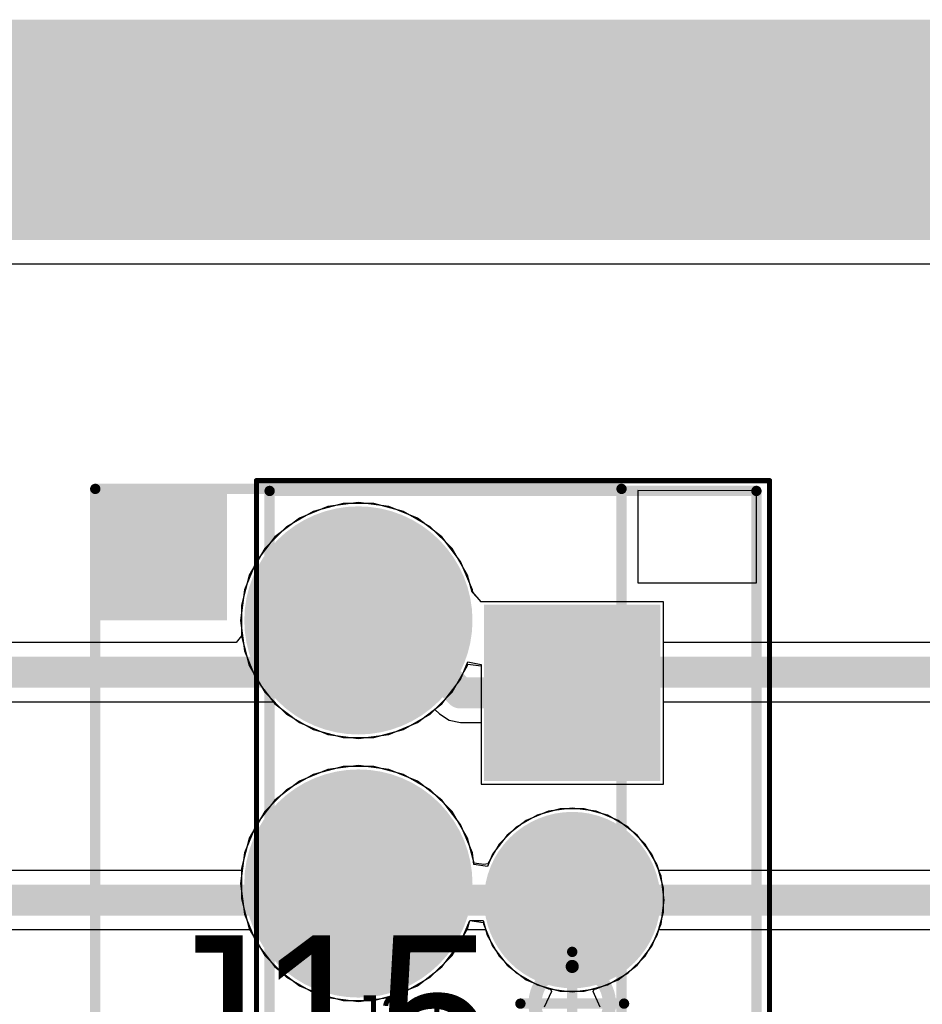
# Model space of a CAD drawing. Header units: millimetres. Extents: x -0.08 to 3.17, y -0.08 to 4.88.
# Tile 160 of 256: x 0.75 to 1.09, y 4.51 to 4.88. Entities that reach past the tile are written whole.
import ezdxf

# ---------------------------------------------------------------- set-up
doc = ezdxf.new("R2010")
doc.units = ezdxf.units.MM
doc.header["$MEASUREMENT"] = 0
for name, color, linetype in [('BottomLayer', 5, 'Continuous'), ('BottomSolder', 6, 'Continuous'), ('Mechanical13', 56, 'Continuous'), ('Mechanical15', 56, 'Continuous'), ('Mechanical2', 216, 'Continuous'), ('Mechanical3', 76, 'Continuous'), ('Mechanical4', 56, 'Continuous'), ('MidLayer1', 16, 'Continuous'), ('MidLayer2', 76, 'Continuous'), ('MultiLayer', 9, 'Continuous'), ('PadHoleLayer', 156, 'Continuous'), ('TopLayer', 1, 'Continuous'), ('TopSolder', 216, 'Continuous')]:
    doc.layers.add(name, color=color, linetype=linetype)

# ---------------------------------------------------------------- blocks, each defined once
blk = doc.blocks.new('LHA_04_TS_459')
at = {"layer": 'BottomLayer', "const_width": 0.03937}
for points in [[(-0.01969, 0.15, 1), (0.01969, 0.15, 1)], [(-0.01969, 0.05, 1), (0.01969, 0.05, 1)], [(-0.01969, -0.05, 1), (0.01969, -0.05, 1)], [(-0.01969, -0.15, 1), (0.01969, -0.15, 1)]]:
    blk.add_lwpolyline(points, format="xyb", close=True, dxfattribs=at)
at = {"layer": 'BottomSolder', "const_width": 0.04337}
for points in [[(-0.02168, 0.15, 1), (0.02168, 0.15, 1)], [(-0.02168, 0.05, 1), (0.02168, 0.05, 1)], [(-0.02168, -0.05, 1), (0.02168, -0.05, 1)], [(-0.02168, -0.15, 1), (0.02168, -0.15, 1)]]:
    blk.add_lwpolyline(points, format="xyb", close=True, dxfattribs=at)
at = {"layer": 'Mechanical13', "const_width": 0.00394}
for points in [[(-0.1, -0.2), (-0.1, 0.2)], [(-0.1, 0.2), (0.1, 0.2)], [(0.1, -0.2), (0.1, 0.2)], [(-0.1, -0.2), (0.1, -0.2)]]:
    blk.add_lwpolyline(points, dxfattribs=at)
at = {"layer": 'Mechanical13', "const_width": 0.00197}
for points in [[(-0.10098, 0.2, 1), (-0.09902, 0.2, 1)], [(-0.10098, 0.2, 1), (-0.09902, 0.2, 1)], [(0.09902, 0.2, 1), (0.10098, 0.2, 1)], [(0.09902, 0.2, 1), (0.10098, 0.2, 1)], [(-0.10098, -0.2, 1), (-0.09902, -0.2, 1)], [(-0.10098, -0.2, 1), (-0.09902, -0.2, 1)], [(0.09902, -0.2, 1), (0.10098, -0.2, 1)], [(0.09902, -0.2, 1), (0.10098, -0.2, 1)]]:
    blk.add_lwpolyline(points, format="xyb", close=True, dxfattribs=at)
at = {"layer": 'Mechanical13'}
blk.add_solid([(-0.1, 0.15), (-0.05, 0.15), (-0.1, 0.2), (-0.05, 0.2)], dxfattribs=at)
at = {"layer": 'Mechanical15', "const_width": 0.00394}
for points in [[(-0.1, -0.2), (-0.1, 0.2)], [(-0.1, 0.2), (0.1, 0.2)], [(0.1, -0.2), (0.1, 0.2)], [(-0.1, -0.2), (0.1, -0.2)]]:
    blk.add_lwpolyline(points, dxfattribs=at)
at = {"layer": 'Mechanical15', "const_width": 0.00197}
for points in [[(-0.10098, 0.2, 1), (-0.09902, 0.2, 1)], [(-0.10098, 0.2, 1), (-0.09902, 0.2, 1)], [(0.09902, 0.2, 1), (0.10098, 0.2, 1)], [(0.09902, 0.2, 1), (0.10098, 0.2, 1)], [(-0.10098, -0.2, 1), (-0.09902, -0.2, 1)], [(-0.10098, -0.2, 1), (-0.09902, -0.2, 1)], [(0.09902, -0.2, 1), (0.10098, -0.2, 1)], [(0.09902, -0.2, 1), (0.10098, -0.2, 1)]]:
    blk.add_lwpolyline(points, format="xyb", close=True, dxfattribs=at)
at = {"layer": 'MidLayer1', "const_width": 0.03937}
for points in [[(-0.01969, 0.15, 1), (0.01969, 0.15, 1)], [(-0.01969, 0.05, 1), (0.01969, 0.05, 1)], [(-0.01969, -0.05, 1), (0.01969, -0.05, 1)], [(-0.01969, -0.15, 1), (0.01969, -0.15, 1)]]:
    blk.add_lwpolyline(points, format="xyb", close=True, dxfattribs=at)
at = {"layer": 'MidLayer2', "const_width": 0.03937}
for points in [[(-0.01969, 0.15, 1), (0.01969, 0.15, 1)], [(-0.01969, 0.05, 1), (0.01969, 0.05, 1)], [(-0.01969, -0.05, 1), (0.01969, -0.05, 1)], [(-0.01969, -0.15, 1), (0.01969, -0.15, 1)]]:
    blk.add_lwpolyline(points, format="xyb", close=True, dxfattribs=at)
at = {"layer": 'MultiLayer', "const_width": 0.03937}
for points in [[(-0.01969, 0.15, 1), (0.01969, 0.15, 1)], [(-0.01969, 0.05, 1), (0.01969, 0.05, 1)], [(-0.01969, -0.05, 1), (0.01969, -0.05, 1)], [(-0.01969, -0.15, 1), (0.01969, -0.15, 1)]]:
    blk.add_lwpolyline(points, format="xyb", close=True, dxfattribs=at)
at = {"layer": 'PadHoleLayer', "const_width": 0.02362}
for points in [[(-0.01181, 0.15, 1), (0.01181, 0.15, 1)], [(-0.01181, 0.05, 1), (0.01181, 0.05, 1)], [(-0.01181, -0.05, 1), (0.01181, -0.05, 1)], [(-0.01181, -0.15, 1), (0.01181, -0.15, 1)]]:
    blk.add_lwpolyline(points, format="xyb", close=True, dxfattribs=at)
at = {"layer": 'TopLayer', "const_width": 0.03937}
for points in [[(-0.01969, 0.15, 1), (0.01969, 0.15, 1)], [(-0.01969, 0.05, 1), (0.01969, 0.05, 1)], [(-0.01969, -0.05, 1), (0.01969, -0.05, 1)], [(-0.01969, -0.15, 1), (0.01969, -0.15, 1)]]:
    blk.add_lwpolyline(points, format="xyb", close=True, dxfattribs=at)
at = {"layer": 'TopSolder', "const_width": 0.04337}
for points in [[(-0.02168, 0.15, 1), (0.02168, 0.15, 1)], [(-0.02168, 0.05, 1), (0.02168, 0.05, 1)], [(-0.02168, -0.05, 1), (0.02168, -0.05, 1)], [(-0.02168, -0.15, 1), (0.02168, -0.15, 1)]]:
    blk.add_lwpolyline(points, format="xyb", close=True, dxfattribs=at)
blk = doc.blocks.new('JST_B4B_PH_K_S_V_497')
at = {"layer": 'BottomLayer', "const_width": 0.02953}
for points in [[(-0.05413, 0, 1), (-0.02461, 0, 1)], [(0.02461, 0, 1), (0.05413, 0, 1)], [(0.10335, 0, 1), (0.13287, 0, 1)]]:
    blk.add_lwpolyline(points, format="xyb", close=True, dxfattribs=at)
at = {"layer": 'BottomLayer'}
blk.add_solid([(-0.14764, -0.02953), (-0.08858, -0.02953), (-0.14764, 0.02953), (-0.08858, 0.02953)], dxfattribs=at)
at = {"layer": 'BottomSolder', "const_width": 0.03353}
for points in [[(-0.05613, 0, 1), (-0.02261, 0, 1)], [(0.02261, 0, 1), (0.05613, 0, 1)], [(0.10135, 0, 1), (0.13487, 0, 1)]]:
    blk.add_lwpolyline(points, format="xyb", close=True, dxfattribs=at)
at = {"layer": 'BottomSolder'}
blk.add_solid([(-0.15164, -0.03353), (-0.08458, -0.03353), (-0.15164, 0.03353), (-0.08458, 0.03353)], dxfattribs=at)
at = {"layer": 'Mechanical13'}
for p, q in [((-0.19488, 0.07), (-0.195, 0.025)), ((-0.16, 0.07), (-0.19488, 0.07)), ((-0.16, 0.025), (-0.16, 0.07)), ((-0.195, 0.025), (-0.16, 0.025))]:
    blk.add_line(p, q, dxfattribs=at)
at = {"layer": 'Mechanical13', "const_width": 0.00394}
for points in [[(-0.19488, -0.115), (-0.19488, 0.07)], [(0.19488, 0.07), (-0.19488, 0.07)], [(0.2039, 0.07), (0.19488, 0.07)], [(0.2039, 0.02265), (0.2039, 0.07)], [(0.2039, -0.06415), (0.2039, 0.02265)], [(0.2039, -0.06415), (0.2039, -0.06415)], [(0.2039, -0.115), (0.2039, -0.06415)], [(0.19488, -0.115), (-0.19488, -0.115)], [(0.2039, -0.115), (0.19488, -0.115)]]:
    blk.add_lwpolyline(points, dxfattribs=at)
at = {"layer": 'Mechanical13', "const_width": 0.00197}
for points in [[(-0.19587, 0.07, 1), (-0.1939, 0.07, 1)], [(-0.19587, 0.07, 1), (-0.1939, 0.07, 1)], [(0.1939, 0.07, 1), (0.19587, 0.07, 1)], [(0.1939, 0.07, 1), (0.19587, 0.07, 1)], [(0.20292, 0.07, 1), (0.20489, 0.07, 1)], [(0.20292, 0.07, 1), (0.20489, 0.07, 1)], [(0.20292, 0.02265, 1), (0.20489, 0.02265, 1)], [(0.20292, 0.02265, 1), (0.20489, 0.02265, 1)], [(0.20292, -0.06415, 1), (0.20488, -0.06415, 1)], [(0.20292, -0.06415, 1), (0.20488, -0.06415, 1)], [(0.20292, -0.06415, 1), (0.20489, -0.06415, 1)], [(0.20292, -0.06415, 1), (0.20489, -0.06415, 1)], [(-0.19587, -0.115, 1), (-0.1939, -0.115, 1)], [(-0.19587, -0.115, 1), (-0.1939, -0.115, 1)], [(0.1939, -0.115, 1), (0.19587, -0.115, 1)], [(0.1939, -0.115, 1), (0.19587, -0.115, 1)], [(0.20292, -0.115, 1), (0.20489, -0.115, 1)], [(0.20292, -0.115, 1), (0.20489, -0.115, 1)]]:
    blk.add_lwpolyline(points, format="xyb", close=True, dxfattribs=at)
at = {"layer": 'Mechanical15'}
for points, const_width in [([(-0.19882, -0.12), (-0.19882, 0.075)], 0.00197), ([(0.20847, 0.075), (-0.19882, 0.075)], 0.00197), ([(0.20847, 0.02289), (0.20847, 0.075)], 0.00197), ([(0.20842, 0.02283), (0.20847, 0.02289)], 0.00197), ([(0.20842, -0.06783), (0.20842, 0.02283)], 0.00197), ([(0, -0.01969), (0, 0.01969)], 0.00394), ([(0.01969, 0), (-0.01969, 0)], 0.00394), ([(0.20842, -0.12), (0.20842, -0.06783)], 0.00197), ([(0.20842, -0.12), (-0.19882, -0.12)], 0.00197)]:
    blk.add_lwpolyline(points, dxfattribs=dict(at, const_width=const_width))
for points, const_width in [([(-0.19931, 0.075, 1), (-0.19833, 0.075, 1)], 0.000984), ([(-0.19931, 0.075, 1), (-0.19833, 0.075, 1)], 0.000984), ([(0.20798, 0.075, 1), (0.20897, 0.075, 1)], 0.000984), ([(0.20798, 0.075, 1), (0.20897, 0.075, 1)], 0.000984), ([(0.20792, 0.02283, 1), (0.20891, 0.02283, 1)], 0.000984), ([(0.20792, 0.02283, 1), (0.20891, 0.02283, 1)], 0.000984), ([(0.20798, 0.02289, 1), (0.20897, 0.02289, 1)], 0.000984), ([(0.20798, 0.02289, 1), (0.20897, 0.02289, 1)], 0.000984), ([(-0.00098, 0.01969, 1), (0.00098, 0.01969, 1)], 0.00197), ([(0.01414, 0, 1), (-0.01414, 0, 1)], 0.005), ([(-0.02067, 0, 1), (-0.0187, 0, 1)], 0.00197), ([(-0.01539, 0, 1), (-0.01289, 0, 1)], 0.0025), ([(0.01289, 0, 1), (0.01539, 0, 1)], 0.0025), ([(0.0187, 0, 1), (0.02067, 0, 1)], 0.00197), ([(-0.00098, -0.01969, 1), (0.00098, -0.01969, 1)], 0.00197), ([(0.20792, -0.06783, 1), (0.20891, -0.06783, 1)], 0.000984), ([(0.20792, -0.06783, 1), (0.20891, -0.06783, 1)], 0.000984), ([(-0.19931, -0.12, 1), (-0.19833, -0.12, 1)], 0.000984), ([(-0.19931, -0.12, 1), (-0.19833, -0.12, 1)], 0.000984), ([(0.20792, -0.12, 1), (0.20891, -0.12, 1)], 0.000984), ([(0.20792, -0.12, 1), (0.20891, -0.12, 1)], 0.000984)]:
    blk.add_lwpolyline(points, format="xyb", close=True, dxfattribs=dict(at, const_width=const_width))
at = {"layer": 'MidLayer1', "const_width": 0.02953}
for points in [[(-0.05413, 0, 1), (-0.02461, 0, 1)], [(0.02461, 0, 1), (0.05413, 0, 1)], [(0.10335, 0, 1), (0.13287, 0, 1)]]:
    blk.add_lwpolyline(points, format="xyb", close=True, dxfattribs=at)
at = {"layer": 'MidLayer1'}
blk.add_solid([(-0.14764, -0.02953), (-0.08858, -0.02953), (-0.14764, 0.02953), (-0.08858, 0.02953)], dxfattribs=at)
at = {"layer": 'MidLayer2', "const_width": 0.02953}
for points in [[(-0.05413, 0, 1), (-0.02461, 0, 1)], [(0.02461, 0, 1), (0.05413, 0, 1)], [(0.10335, 0, 1), (0.13287, 0, 1)]]:
    blk.add_lwpolyline(points, format="xyb", close=True, dxfattribs=at)
at = {"layer": 'MidLayer2'}
blk.add_solid([(-0.14764, -0.02953), (-0.08858, -0.02953), (-0.14764, 0.02953), (-0.08858, 0.02953)], dxfattribs=at)
at = {"layer": 'MultiLayer', "const_width": 0.02953}
for points in [[(-0.05413, 0, 1), (-0.02461, 0, 1)], [(0.02461, 0, 1), (0.05413, 0, 1)], [(0.10335, 0, 1), (0.13287, 0, 1)]]:
    blk.add_lwpolyline(points, format="xyb", close=True, dxfattribs=at)
at = {"layer": 'MultiLayer'}
blk.add_solid([(-0.14764, -0.02953), (-0.08858, -0.02953), (-0.14764, 0.02953), (-0.08858, 0.02953)], dxfattribs=at)
at = {"layer": 'PadHoleLayer', "const_width": 0.01969}
for points in [[(-0.12795, 0, 1), (-0.10827, 0, 1)], [(-0.04921, 0, 1), (-0.02953, 0, 1)], [(0.02953, 0, 1), (0.04921, 0, 1)], [(0.10827, 0, 1), (0.12795, 0, 1)]]:
    blk.add_lwpolyline(points, format="xyb", close=True, dxfattribs=at)
at = {"layer": 'TopLayer', "const_width": 0.02953}
for points in [[(-0.05413, 0, 1), (-0.02461, 0, 1)], [(0.02461, 0, 1), (0.05413, 0, 1)], [(0.10335, 0, 1), (0.13287, 0, 1)]]:
    blk.add_lwpolyline(points, format="xyb", close=True, dxfattribs=at)
at = {"layer": 'TopLayer'}
blk.add_solid([(-0.14764, -0.02953), (-0.08858, -0.02953), (-0.14764, 0.02953), (-0.08858, 0.02953)], dxfattribs=at)
at = {"layer": 'TopSolder', "const_width": 0.03353}
for points in [[(-0.05613, 0, 1), (-0.02261, 0, 1)], [(0.02261, 0, 1), (0.05613, 0, 1)], [(0.10135, 0, 1), (0.13487, 0, 1)]]:
    blk.add_lwpolyline(points, format="xyb", close=True, dxfattribs=at)
at = {"layer": 'TopSolder'}
blk.add_solid([(-0.15164, -0.03353), (-0.08458, -0.03353), (-0.15164, 0.03353), (-0.08458, 0.03353)], dxfattribs=at)

msp = doc.modelspace()

# ---------------------------------------------------------------- linework, layer by layer
at = {"layer": 'BottomLayer'}
for p, q in [((0.656, 4.7891), (2.4487, 4.7891)), ((0.86917, 4.69803), (0.85785, 4.695)), ((0.88088, 4.69803), (0.86917, 4.69803)), ((0.8922, 4.695), (0.88088, 4.69803)), ((0.85785, 4.695), (0.84771, 4.68914)), ((0.90234, 4.68914), (0.8922, 4.695)), ((0.84771, 4.68914), (0.83942, 4.68086)), ((0.91062, 4.68086), (0.90234, 4.68914)), ((0.83942, 4.68086), (0.83357, 4.67072)), ((0.91648, 4.67072), (0.91062, 4.68086)), ((0.83357, 4.67072), (0.83054, 4.6594)), ((0.91822, 4.66422), (0.91648, 4.67072)), ((0.92164, 4.66063), (0.91822, 4.66422)), ((0.92433, 4.66063), (0.92164, 4.66063)), ((0.99093, 4.66063), (0.92433, 4.66063)), ((0.99093, 4.59134), (0.99093, 4.66063)), ((0.83054, 4.6594), (0.83054, 4.64769)), ((0.83054, 4.64769), (0.83357, 4.63637)), ((0.83357, 4.63637), (0.83942, 4.62623)), ((0.91062, 4.62623), (0.91648, 4.63637)), ((0.91648, 4.63637), (0.91664, 4.63696)), ((0.91664, 4.63696), (0.92164, 4.6363)), ((0.92164, 4.6363), (0.92164, 4.59134)), ((0.83942, 4.62623), (0.84771, 4.61794)), ((0.90234, 4.61794), (0.91062, 4.62623)), ((0.84771, 4.61794), (0.85785, 4.61209)), ((0.8922, 4.61209), (0.90234, 4.61794)), ((0.85785, 4.61209), (0.86917, 4.60906)), ((0.88088, 4.60906), (0.8922, 4.61209)), ((0.86917, 4.60906), (0.88088, 4.60906)), ((0.86917, 4.59803), (0.85785, 4.595)), ((0.88088, 4.59803), (0.86917, 4.59803)), ((0.8922, 4.595), (0.88088, 4.59803)), ((0.85785, 4.595), (0.84771, 4.58914)), ((0.90234, 4.58914), (0.8922, 4.595)), ((0.84771, 4.58914), (0.83942, 4.58086)), ((0.91062, 4.58086), (0.90234, 4.58914)), ((0.92164, 4.59134), (0.99093, 4.59134)), ((0.95172, 4.58189), (0.94291, 4.57953)), ((0.96084, 4.58189), (0.95172, 4.58189)), ((0.96966, 4.57953), (0.96084, 4.58189)), ((0.83942, 4.58086), (0.83357, 4.57072)), ((0.91648, 4.57072), (0.91062, 4.58086)), ((0.94291, 4.57953), (0.93501, 4.57497)), ((0.97756, 4.57497), (0.96966, 4.57953)), ((0.93501, 4.57497), (0.92856, 4.56852)), ((0.98401, 4.56852), (0.97756, 4.57497)), ((0.83357, 4.57072), (0.83054, 4.5594)), ((0.919, 4.5613), (0.91648, 4.57072)), ((0.92856, 4.56852), (0.92425, 4.56105)), ((0.98857, 4.56062), (0.98401, 4.56852)), ((0.83054, 4.5594), (0.83054, 4.54769)), ((0.9227, 4.56079), (0.919, 4.5613)), ((0.92425, 4.56105), (0.9227, 4.56079)), ((0.99093, 4.55181), (0.98857, 4.56062)), ((0.99093, 4.54268), (0.99093, 4.55181)), ((0.83054, 4.54769), (0.83357, 4.53637)), ((0.98857, 4.53387), (0.99093, 4.54268)), ((0.83357, 4.53637), (0.83942, 4.52623)), ((0.91062, 4.52623), (0.91648, 4.53637)), ((0.91648, 4.53637), (0.91732, 4.53949)), ((0.91732, 4.53949), (0.92249, 4.53949)), ((0.92249, 4.53949), (0.924, 4.53387)), ((0.924, 4.53387), (0.92856, 4.52597)), ((0.98401, 4.52597), (0.98857, 4.53387)), ((0.83942, 4.52623), (0.84771, 4.51794)), ((0.90234, 4.51794), (0.91062, 4.52623)), ((0.92856, 4.52597), (0.93501, 4.51952)), ((0.97756, 4.51952), (0.98401, 4.52597)), ((0.84771, 4.51794), (0.85785, 4.51209)), ((0.8922, 4.51209), (0.90234, 4.51794)), ((0.93501, 4.51952), (0.94291, 4.51496)), ((0.96966, 4.51496), (0.97756, 4.51952)), ((0.94291, 4.51496), (0.95172, 4.5126)), ((0.96084, 4.5126), (0.96966, 4.51496)), ((0.85785, 4.51209), (0.86917, 4.50906)), ((0.88088, 4.50906), (0.8922, 4.51209)), ((0.95172, 4.5126), (0.96084, 4.5126)), ((0.86917, 4.50906), (0.88088, 4.50906))]:
    msp.add_line(p, q, dxfattribs=at)
at = {"layer": 'Mechanical3', "const_width": 0.07874}
msp.add_lwpolyline([(0.66929, 4.84252), (2.44094, 4.84252)], dxfattribs=at)
at = {"layer": 'Mechanical4', "const_width": 0.01}
msp.add_lwpolyline([(0.49213, 4.80315), (2.58833, 4.80315)], dxfattribs=at)
at = {"layer": 'MidLayer1'}
for p, q in [((0.65673, 4.7891), (2.44797, 4.7891)), ((0.87502, 4.69842), (0.86341, 4.69689)), ((0.88664, 4.69689), (0.87502, 4.69842)), ((0.86341, 4.69689), (0.85259, 4.6924)), ((0.89746, 4.6924), (0.88664, 4.69689)), ((0.85259, 4.6924), (0.84329, 4.68527)), ((0.90675, 4.68527), (0.89746, 4.6924)), ((0.84329, 4.68527), (0.83616, 4.67598)), ((0.91388, 4.67598), (0.90675, 4.68527)), ((0.83616, 4.67598), (0.83168, 4.66516)), ((0.91837, 4.66516), (0.91388, 4.67598)), ((0.83168, 4.66516), (0.83015, 4.65354)), ((0.91848, 4.66432), (0.91837, 4.66516)), ((0.92164, 4.66063), (0.91848, 4.66432)), ((0.92401, 4.66063), (0.92164, 4.66063)), ((0.99093, 4.66063), (0.92401, 4.66063)), ((0.99093, 4.59134), (0.99093, 4.66063)), ((0.83015, 4.65354), (0.83168, 4.64193)), ((0.83168, 4.64193), (0.83616, 4.63111)), ((0.91388, 4.63111), (0.91664, 4.63776)), ((0.91664, 4.63776), (0.92164, 4.63676)), ((0.92164, 4.63676), (0.92164, 4.59134)), ((0.83616, 4.63111), (0.84329, 4.62181)), ((0.90675, 4.62181), (0.91388, 4.63111)), ((0.84329, 4.62181), (0.85259, 4.61468)), ((0.89746, 4.61468), (0.90675, 4.62181)), ((0.85259, 4.61468), (0.86341, 4.6102)), ((0.88664, 4.6102), (0.89746, 4.61468)), ((0.86341, 4.6102), (0.87502, 4.60867)), ((0.87502, 4.60867), (0.88664, 4.6102)), ((0.86341, 4.59689), (0.85259, 4.5924)), ((0.87502, 4.59842), (0.86341, 4.59689)), ((0.88664, 4.59689), (0.87502, 4.59842)), ((0.89746, 4.5924), (0.88664, 4.59689)), ((0.85259, 4.5924), (0.84329, 4.58527)), ((0.90675, 4.58527), (0.89746, 4.5924)), ((0.92164, 4.59134), (0.99093, 4.59134)), ((0.84329, 4.58527), (0.83616, 4.57598)), ((0.91388, 4.57598), (0.90675, 4.58527)), ((0.95628, 4.58219), (0.94724, 4.581)), ((0.96533, 4.581), (0.95628, 4.58219)), ((0.93881, 4.57751), (0.93157, 4.57195)), ((0.94724, 4.581), (0.93881, 4.57751)), ((0.97376, 4.57751), (0.96533, 4.581)), ((0.98099, 4.57195), (0.97376, 4.57751)), ((0.83616, 4.57598), (0.83168, 4.56516)), ((0.91837, 4.56516), (0.91388, 4.57598)), ((0.93157, 4.57195), (0.92602, 4.56472)), ((0.98655, 4.56472), (0.98099, 4.57195)), ((0.83168, 4.56516), (0.83015, 4.55354)), ((0.91895, 4.56072), (0.91837, 4.56516)), ((0.92602, 4.56472), (0.92408, 4.56004)), ((0.99004, 4.55629), (0.98655, 4.56472)), ((0.92408, 4.56004), (0.91895, 4.56072)), ((0.99123, 4.54724), (0.99004, 4.55629)), ((0.83015, 4.55354), (0.83168, 4.54193)), ((0.99004, 4.5382), (0.99123, 4.54724)), ((0.83168, 4.54193), (0.83616, 4.53111)), ((0.91388, 4.53111), (0.91733, 4.53942)), ((0.91733, 4.53942), (0.92246, 4.53874)), ((0.92246, 4.53874), (0.92253, 4.5382)), ((0.92253, 4.5382), (0.92602, 4.52977)), ((0.98655, 4.52977), (0.99004, 4.5382)), ((0.83616, 4.53111), (0.84329, 4.52181)), ((0.90675, 4.52181), (0.91388, 4.53111)), ((0.92602, 4.52977), (0.93157, 4.52253)), ((0.98099, 4.52253), (0.98655, 4.52977)), ((0.84329, 4.52181), (0.85259, 4.51468)), ((0.89746, 4.51468), (0.90675, 4.52181)), ((0.93157, 4.52253), (0.93881, 4.51698)), ((0.97376, 4.51698), (0.98099, 4.52253)), ((0.85259, 4.51468), (0.86341, 4.5102)), ((0.88664, 4.5102), (0.89746, 4.51468)), ((0.93881, 4.51698), (0.94724, 4.51349)), ((0.96533, 4.51349), (0.97376, 4.51698)), ((0.86341, 4.5102), (0.87502, 4.50867)), ((0.87502, 4.50867), (0.88664, 4.5102)), ((0.94724, 4.51349), (0.95628, 4.5123)), ((0.95628, 4.5123), (0.96533, 4.51349))]:
    msp.add_line(p, q, dxfattribs=at)
at = {"layer": 'MidLayer2'}
for p, q in [((0.656, 4.7891), (2.4487, 4.7891)), ((0.86917, 4.69803), (0.85785, 4.695)), ((0.88088, 4.69803), (0.86917, 4.69803)), ((0.8922, 4.695), (0.88088, 4.69803)), ((0.85785, 4.695), (0.84771, 4.68914)), ((0.90234, 4.68914), (0.8922, 4.695)), ((0.84771, 4.68914), (0.83942, 4.68086)), ((0.91062, 4.68086), (0.90234, 4.68914)), ((0.83942, 4.68086), (0.83357, 4.67072)), ((0.91648, 4.67072), (0.91062, 4.68086)), ((0.83357, 4.67072), (0.83054, 4.6594)), ((0.91822, 4.66422), (0.91648, 4.67072)), ((0.92164, 4.66063), (0.91822, 4.66422)), ((0.92433, 4.66063), (0.92164, 4.66063)), ((0.99093, 4.66063), (0.92433, 4.66063)), ((0.99093, 4.59134), (0.99093, 4.66063)), ((0.83054, 4.6594), (0.83054, 4.64769)), ((0.83054, 4.64769), (0.83357, 4.63637)), ((0.83357, 4.63637), (0.83942, 4.62623)), ((0.91062, 4.62623), (0.91648, 4.63637)), ((0.91648, 4.63637), (0.91664, 4.63696)), ((0.91664, 4.63696), (0.92164, 4.6363)), ((0.92164, 4.6363), (0.92164, 4.59134)), ((0.83942, 4.62623), (0.84771, 4.61794)), ((0.90234, 4.61794), (0.91062, 4.62623)), ((0.84771, 4.61794), (0.85785, 4.61209)), ((0.8922, 4.61209), (0.90234, 4.61794)), ((0.85785, 4.61209), (0.86917, 4.60906)), ((0.88088, 4.60906), (0.8922, 4.61209)), ((0.86917, 4.60906), (0.88088, 4.60906)), ((0.86917, 4.59803), (0.85785, 4.595)), ((0.88088, 4.59803), (0.86917, 4.59803)), ((0.8922, 4.595), (0.88088, 4.59803)), ((0.85785, 4.595), (0.84771, 4.58914)), ((0.90234, 4.58914), (0.8922, 4.595)), ((0.84771, 4.58914), (0.83942, 4.58086)), ((0.91062, 4.58086), (0.90234, 4.58914)), ((0.92164, 4.59134), (0.99093, 4.59134)), ((0.95172, 4.58189), (0.94291, 4.57953)), ((0.96084, 4.58189), (0.95172, 4.58189)), ((0.96966, 4.57953), (0.96084, 4.58189)), ((0.83942, 4.58086), (0.83357, 4.57072)), ((0.91648, 4.57072), (0.91062, 4.58086)), ((0.94291, 4.57953), (0.93501, 4.57497)), ((0.97756, 4.57497), (0.96966, 4.57953)), ((0.93501, 4.57497), (0.92856, 4.56852)), ((0.98401, 4.56852), (0.97756, 4.57497)), ((0.83357, 4.57072), (0.83054, 4.5594)), ((0.919, 4.5613), (0.91648, 4.57072)), ((0.92856, 4.56852), (0.92425, 4.56105)), ((0.98857, 4.56062), (0.98401, 4.56852)), ((0.83054, 4.5594), (0.83054, 4.54769)), ((0.9227, 4.56079), (0.919, 4.5613)), ((0.92425, 4.56105), (0.9227, 4.56079)), ((0.99093, 4.55181), (0.98857, 4.56062)), ((0.99093, 4.54268), (0.99093, 4.55181)), ((0.83054, 4.54769), (0.83357, 4.53637)), ((0.98857, 4.53387), (0.99093, 4.54268)), ((0.83357, 4.53637), (0.83942, 4.52623)), ((0.91062, 4.52623), (0.91648, 4.53637)), ((0.91648, 4.53637), (0.91732, 4.53949)), ((0.91732, 4.53949), (0.92249, 4.53949)), ((0.92249, 4.53949), (0.924, 4.53387)), ((0.924, 4.53387), (0.92856, 4.52597)), ((0.98401, 4.52597), (0.98857, 4.53387)), ((0.83942, 4.52623), (0.84771, 4.51794)), ((0.90234, 4.51794), (0.91062, 4.52623)), ((0.92856, 4.52597), (0.93501, 4.51952)), ((0.97756, 4.51952), (0.98401, 4.52597)), ((0.84771, 4.51794), (0.85785, 4.51209)), ((0.8922, 4.51209), (0.90234, 4.51794)), ((0.93501, 4.51952), (0.94291, 4.51496)), ((0.96966, 4.51496), (0.97756, 4.51952)), ((0.94291, 4.51496), (0.94787, 4.51363)), ((0.9647, 4.51363), (0.96966, 4.51496)), ((0.85785, 4.51209), (0.86917, 4.50906)), ((0.88088, 4.50906), (0.8922, 4.51209)), ((0.94839, 4.51249), (0.9456, 4.50656)), ((0.94787, 4.51363), (0.94839, 4.51249)), ((0.96418, 4.51249), (0.9647, 4.51363)), ((0.96696, 4.50656), (0.96418, 4.51249)), ((0.86917, 4.50906), (0.88088, 4.50906))]:
    msp.add_line(p, q, dxfattribs=at)
at = {"layer": 'TopLayer'}
for p, q in [((0.656, 4.7891), (2.4487, 4.7891)), ((0.86917, 4.69803), (0.85785, 4.695)), ((0.88088, 4.69803), (0.86917, 4.69803)), ((0.8922, 4.695), (0.88088, 4.69803)), ((0.85785, 4.695), (0.84771, 4.68914)), ((0.90234, 4.68914), (0.8922, 4.695)), ((0.84771, 4.68914), (0.83942, 4.68086)), ((0.91062, 4.68086), (0.90234, 4.68914)), ((0.83942, 4.68086), (0.83357, 4.67072)), ((0.91648, 4.67072), (0.91062, 4.68086)), ((0.83357, 4.67072), (0.83054, 4.6594)), ((0.91822, 4.66422), (0.91648, 4.67072)), ((0.92164, 4.66063), (0.91822, 4.66422)), ((0.99093, 4.66063), (0.92164, 4.66063)), ((0.99093, 4.6451), (0.99093, 4.66063)), ((0.83054, 4.6594), (0.83054, 4.64769)), ((0.82855, 4.6451), (0.674, 4.6451)), ((0.83054, 4.64769), (0.82855, 4.6451)), ((1.14548, 4.6451), (0.99093, 4.6451)), ((0.674, 4.62262), (0.84303, 4.62262)), ((0.84303, 4.62262), (0.84771, 4.61794)), ((0.99093, 4.59134), (0.99093, 4.62262)), ((0.99093, 4.62262), (1.15416, 4.62262)), ((0.90234, 4.61794), (0.90412, 4.61973)), ((0.90412, 4.61973), (0.90582, 4.61804)), ((0.84771, 4.61794), (0.85785, 4.61209)), ((0.8922, 4.61209), (0.90234, 4.61794)), ((0.90582, 4.61804), (0.90946, 4.6156)), ((0.90946, 4.6156), (0.91376, 4.61474)), ((0.85785, 4.61209), (0.86917, 4.60906)), ((0.88088, 4.60906), (0.8922, 4.61209)), ((0.91376, 4.61474), (0.92164, 4.61474)), ((0.92164, 4.61474), (0.92164, 4.59134)), ((0.86917, 4.60906), (0.88088, 4.60906)), ((0.86917, 4.59803), (0.85785, 4.595)), ((0.88088, 4.59803), (0.86917, 4.59803)), ((0.8922, 4.595), (0.88088, 4.59803)), ((0.85785, 4.595), (0.84771, 4.58914)), ((0.90234, 4.58914), (0.8922, 4.595)), ((0.84771, 4.58914), (0.83942, 4.58086)), ((0.91062, 4.58086), (0.90234, 4.58914)), ((0.92164, 4.59134), (0.99093, 4.59134)), ((0.95172, 4.58189), (0.94291, 4.57953)), ((0.96084, 4.58189), (0.95172, 4.58189)), ((0.96966, 4.57953), (0.96084, 4.58189)), ((0.83942, 4.58086), (0.83357, 4.57072)), ((0.91648, 4.57072), (0.91062, 4.58086)), ((0.94291, 4.57953), (0.93501, 4.57497)), ((0.97756, 4.57497), (0.96966, 4.57953)), ((0.93501, 4.57497), (0.92856, 4.56852)), ((0.98401, 4.56852), (0.97756, 4.57497)), ((0.83357, 4.57072), (0.83054, 4.5594)), ((0.919, 4.5613), (0.91648, 4.57072)), ((0.92856, 4.56852), (0.92425, 4.56105)), ((0.98857, 4.56062), (0.98401, 4.56852)), ((0.83054, 4.5594), (0.83054, 4.55848)), ((0.9227, 4.56079), (0.919, 4.5613)), ((0.92425, 4.56105), (0.9227, 4.56079)), ((0.98914, 4.55848), (0.98857, 4.56062)), ((0.83054, 4.55848), (0.67221, 4.55848)), ((1.14746, 4.55848), (0.98914, 4.55848)), ((0.67221, 4.536), (0.83378, 4.536)), ((0.83378, 4.536), (0.83942, 4.52623)), ((0.91062, 4.52623), (0.91627, 4.536)), ((0.91627, 4.536), (0.92343, 4.536)), ((0.92343, 4.536), (0.924, 4.53387)), ((0.924, 4.53387), (0.92856, 4.52597)), ((0.98401, 4.52597), (0.98857, 4.53387)), ((0.98857, 4.53387), (0.98914, 4.536)), ((0.98914, 4.536), (1.15071, 4.536)), ((0.83942, 4.52623), (0.84771, 4.51794)), ((0.90234, 4.51794), (0.91062, 4.52623)), ((0.92856, 4.52597), (0.93501, 4.51952)), ((0.97756, 4.51952), (0.98401, 4.52597)), ((0.84771, 4.51794), (0.85785, 4.51209)), ((0.8922, 4.51209), (0.90234, 4.51794)), ((0.93501, 4.51952), (0.94291, 4.51496)), ((0.96966, 4.51496), (0.97756, 4.51952)), ((0.94291, 4.51496), (0.95172, 4.5126)), ((0.96084, 4.5126), (0.96966, 4.51496)), ((0.85785, 4.51209), (0.86917, 4.50906)), ((0.88088, 4.50906), (0.8922, 4.51209)), ((0.95172, 4.5126), (0.96084, 4.5126)), ((0.86917, 4.50906), (0.88088, 4.50906))]:
    msp.add_line(p, q, dxfattribs=at)
at = {"layer": 'TopLayer', "const_width": 0.01181}
for points in [[(0.88628, 4.62598), (0.89757, 4.63727)], [(0.89757, 4.63727), (0.90248, 4.63727)], [(0.90248, 4.63727), (0.91376, 4.62598)], [(0.63148, 4.63386), (0.86841, 4.63386)], [(0.86841, 4.63386), (0.87628, 4.62598)], [(0.9803, 4.63386), (1.15416, 4.63386)], [(0.91376, 4.62598), (0.95628, 4.62598)], [(0.56935, 4.54724), (1.20321, 4.54724)]]:
    msp.add_lwpolyline(points, dxfattribs=at)
at = {"layer": 'TopLayer', "const_width": 0.00591}
for points in [[(0.89462, 4.63727, 1), (0.90052, 4.63727, 1)], [(0.89462, 4.63727, 1), (0.90052, 4.63727, 1)], [(0.89952, 4.63727, 1), (0.90543, 4.63727, 1)], [(0.89952, 4.63727, 1), (0.90543, 4.63727, 1)], [(0.86546, 4.63386, 1), (0.87136, 4.63386, 1)], [(0.86546, 4.63386, 1), (0.87136, 4.63386, 1)], [(0.97735, 4.63386, 1), (0.98325, 4.63386, 1)], [(0.87333, 4.62598, 1), (0.87924, 4.62598, 1)], [(0.88333, 4.62598, 1), (0.88924, 4.62598, 1)], [(0.91081, 4.62598, 1), (0.91672, 4.62598, 1)], [(0.91081, 4.62598, 1), (0.91672, 4.62598, 1)], [(0.95333, 4.62598, 1), (0.95924, 4.62598, 1)]]:
    msp.add_lwpolyline(points, format="xyb", close=True, dxfattribs=at)

# ---------------------------------------------------------------- block references
msp.add_blockref('LHA_04_TS_459', (0.87502, 4.50354))
at = {"rotation": 270}
msp.add_blockref('JST_B4B_PH_K_S_V_497', (0.95628, 4.50787), dxfattribs=at)

# ---------------------------------------------------------------- texts
at = {"layer": 'Mechanical2'}
for s, height, p in [('J15', 0.06, (0.79689, 4.47389)), ('J20', 0.015748, (0.87274, 4.49525))]:
    msp.add_text(s, height=height, dxfattribs=at).set_placement(p)

doc.saveas('drawing.dxf')
